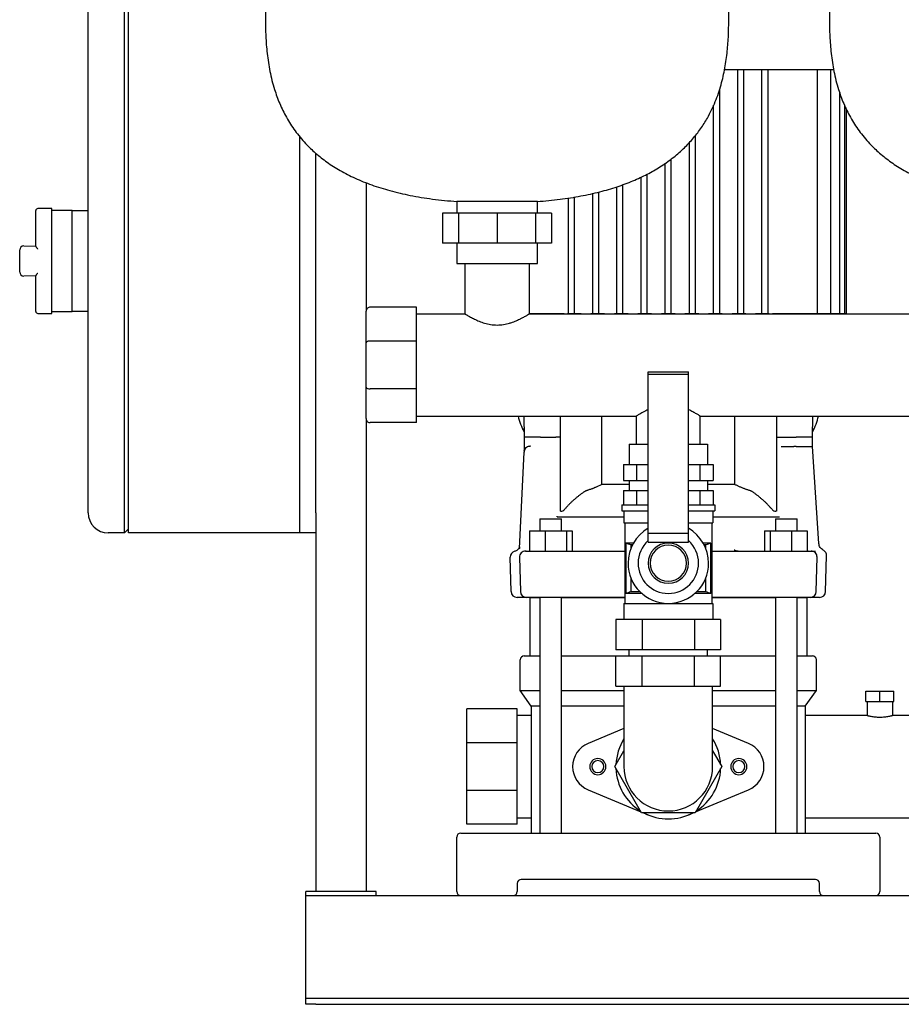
# Model space of a CAD drawing. Header units: millimetres. Extents: x 14 to 1376, y 13 to 747.
# Tile 4 of 7: x 714 to 1152, y 13 to 501. Entities that reach past the tile are written whole.
import ezdxf

# ---------------------------------------------------------------- set-up
doc = ezdxf.new("R2010")
doc.units = ezdxf.units.MM

msp = doc.modelspace()

# ---------------------------------------------------------------- linework, layer by layer
at = {"color": 7, "linetype": 'Continuous', "lineweight": 25}
for p, q in [((836.1, 656.4), (836.1, 501.4)), ((1066.1, 501.4), (1066.1, 656.4)), ((1116.1, 656.4), (1116.1, 501.4)), ((766.1, 496.6), (766.1, 516.6)), ((768.1, 496.6), (768.1, 516.6)), ((748.1, 496.6), (748.1, 506.6)), ((748.1, 266.6), (748.1, 496.6)), ((766.1, 266.6), (766.1, 496.6)), ((768.1, 266.6), (768.1, 496.6)), ((1064.03, 476.6), (1118.29, 476.6)), ((1070.6, 355.6), (1070.6, 476.6)), ((1073.6, 355.6), (1073.6, 476.6)), ((1082.6, 355.6), (1082.6, 476.6)), ((1085.6, 355.6), (1085.6, 476.6)), ((1110.16, 355.6), (1110.16, 476.6)), ((1116.81, 355.6), (1116.81, 476.6)), ((1061.6, 355.6), (1061.6, 467.11)), ((1121.23, 355.6), (1121.23, 465.11)), ((1058.6, 355.6), (1058.6, 459.05)), ((1123.77, 355.6), (1123.77, 458.58)), ((1124.6, 355.6), (1124.6, 456.88)), ((853.1, 266.6), (853.1, 443.49)), ((853.1, 256.6), (853.1, 443.49)), ((1046.6, 355.6), (1046.6, 440.53)), ((1049.6, 355.6), (1049.6, 444.03)), ((861.1, 256.6), (861.1, 435.09)), ((1034.6, 355.6), (1034.6, 430.17)), ((1037.6, 355.6), (1037.6, 432.27)), ((886.1, 420.51), (886.1, 356.65)), ((1022.6, 355.6), (1022.6, 423.29)), ((1025.6, 355.6), (1025.6, 424.69)), ((1001.6, 355.6), (1001.6, 415.86)), ((1010.6, 355.6), (1010.6, 418.46)), ((1013.6, 355.6), (1013.6, 419.56)), ((931.1, 411.12), (931.1, 405.4)), ((951.1, 411.12), (931.1, 411.12)), ((971.1, 411.12), (951.1, 411.12)), ((971.1, 405.4), (971.1, 411.12)), ((986.6, 355.6), (986.6, 412.93)), ((989.6, 355.6), (989.6, 413.4)), ((998.6, 355.6), (998.6, 415.2)), ((722.1, 389.04), (722.1, 406.6)), ((730.1, 407.6), (723.1, 407.6)), ((730.1, 381.6), (730.1, 407.6)), ((740.1, 406.6), (730.1, 406.6)), ((740.1, 406.6), (748.1, 406.6)), ((740.1, 396.6), (740.1, 406.6)), ((924.04, 405.4), (924.04, 390.4)), ((931.97, 405.4), (924.04, 405.4)), ((931.97, 405.4), (931.97, 390.4)), ((951.1, 405.4), (931.97, 405.4)), ((951.1, 405.4), (951.1, 390.4)), ((970.24, 405.4), (951.1, 405.4)), ((970.24, 405.4), (970.24, 390.4)), ((978.16, 405.4), (970.24, 405.4)), ((978.16, 405.4), (978.16, 390.4)), ((740.1, 381.6), (740.1, 396.6)), ((714.1, 381.6), (714.1, 387.1)), ((716.1, 389.1), (722.1, 389.04)), ((931.97, 390.4), (924.04, 390.4)), ((931.1, 390.4), (931.1, 380.4)), ((951.1, 390.4), (931.97, 390.4)), ((970.24, 390.4), (951.1, 390.4)), ((978.16, 390.4), (970.24, 390.4)), ((971.1, 380.4), (971.1, 390.4)), ((714.1, 376.1), (714.1, 381.6)), ((730.1, 355.6), (730.1, 381.6)), ((740.1, 366.6), (740.1, 381.6)), ((931.1, 380.4), (951.1, 380.4)), ((935.1, 380.4), (935.1, 355.4)), ((951.1, 380.4), (971.1, 380.4)), ((967.1, 380.4), (967.1, 355.4)), ((722.1, 374.17), (716.1, 374.1)), ((722.1, 356.6), (722.1, 374.17)), ((740.1, 356.6), (740.1, 366.6)), ((911.1, 358.65), (888.1, 358.65)), ((911.1, 341.87), (911.1, 358.65)), ((723.1, 355.6), (730.1, 355.6)), ((730.1, 356.6), (740.1, 356.6)), ((748.1, 356.6), (740.1, 356.6)), ((886.1, 341.04), (886.1, 356.65)), ((911.1, 355.4), (935.1, 355.4)), ((967.1, 355.6), (982.96, 355.6)), ((967.1, 355.4), (1215.1, 355.4)), ((982.96, 355.6), (984.4, 355.6)), ((985.99, 355.6), (986.6, 355.6)), ((986.6, 355.6), (989.6, 355.6)), ((989.6, 355.6), (992.81, 355.6)), ((997.67, 355.6), (998.6, 355.6)), ((998.6, 355.6), (1001.6, 355.6)), ((1001.6, 355.6), (1004.48, 355.6)), ((1009.35, 355.6), (1010.6, 355.6)), ((1010.6, 355.6), (1013.6, 355.6)), ((1013.6, 355.6), (1016.16, 355.6)), ((1021.02, 355.6), (1022.6, 355.6)), ((1022.6, 355.6), (1025.6, 355.6)), ((1025.6, 355.6), (1027.83, 355.6)), ((1032.7, 355.6), (1034.6, 355.6)), ((1034.6, 355.6), (1037.6, 355.6)), ((1037.6, 355.6), (1039.51, 355.6)), ((1044.37, 355.6), (1046.6, 355.6)), ((1046.6, 355.6), (1049.6, 355.6)), ((1049.6, 355.6), (1051.18, 355.6)), ((1056.05, 355.6), (1058.6, 355.6)), ((1058.6, 355.6), (1061.6, 355.6)), ((1061.6, 355.6), (1062.86, 355.6)), ((1067.72, 355.6), (1070.6, 355.6)), ((1070.6, 355.6), (1073.6, 355.6)), ((1073.6, 355.6), (1074.54, 355.6)), ((1079.4, 355.6), (1082.6, 355.6)), ((1082.6, 355.6), (1085.6, 355.6)), ((1085.6, 355.6), (1086.21, 355.6)), ((1087.81, 355.6), (1089.24, 355.6)), ((1089.24, 355.6), (1108.66, 355.6)), ((1108.1, 355.4), (1108.1, 355.6)), ((1108.66, 355.6), (1110.16, 355.6)), ((1110.16, 355.6), (1115.31, 355.6)), ((1111.1, 355.4), (1111.1, 355.6)), ((1111.48, 355.4), (1111.48, 355.6)), ((1115.31, 355.6), (1116.81, 355.6)), ((1116.81, 355.6), (1119.73, 355.6)), ((1119.73, 355.6), (1121.23, 355.6)), ((1121.23, 355.6), (1122.27, 355.6)), ((1122.27, 355.6), (1123.77, 355.6)), ((1123.77, 355.6), (1124.6, 355.6)), ((886.1, 318.96), (886.1, 341.04)), ((911.1, 341.87), (888.1, 341.87)), ((911.1, 318.13), (911.1, 341.87)), ((1026.1, 325.2), (1026.1, 326.51)), ((1026.1, 326.51), (1046.1, 326.51)), ((1026.1, 246.44), (1026.1, 325.2)), ((1046.1, 325.2), (1026.1, 325.2)), ((1046.1, 325.2), (1046.1, 326.51)), ((1046.1, 246.44), (1046.1, 325.2)), ((886.1, 303.35), (886.1, 318.96)), ((911.1, 318.13), (888.1, 318.13)), ((911.1, 301.35), (911.1, 318.13)), ((886.1, 303.35), (886.1, 68.6)), ((911.1, 304.6), (1020.23, 304.6)), ((964.3, 304.6), (964.57, 294.1)), ((982.46, 304.6), (982.46, 257.38)), ((1003.01, 304.6), (1003.01, 270.68)), ((1020.23, 290.6), (1020.23, 304.6)), ((1051.98, 304.6), (1250.23, 304.6)), ((1051.98, 290.6), (1051.98, 304.6)), ((1069.19, 270.68), (1069.19, 304.6)), ((1089.74, 304.6), (1089.74, 257.38)), ((1107.63, 294.1), (1107.91, 304.6)), ((911.1, 301.35), (888.1, 301.35)), ((964.57, 294.1), (964.61, 288.03)), ((965.21, 294.1), (964.57, 294.1)), ((974.16, 294.1), (980.23, 294.1)), ((1091.97, 294.1), (1098.04, 294.1)), ((1107.6, 289.6), (1107.63, 294.1)), ((967.26, 289.59), (967.11, 289.58)), ((1016.63, 290.6), (1016.63, 280.6)), ((1016.63, 290.6), (1026.1, 290.6)), ((1046.1, 290.6), (1055.58, 290.6)), ((1055.58, 290.6), (1055.58, 280.6)), ((1092.11, 289.6), (1098.06, 289.6)), ((1110.85, 241.35), (1107.6, 289.6)), ((962.16, 238.87), (964.47, 286.75)), ((964.59, 287.65), (964.6, 287.68)), ((1013.86, 280.6), (1013.86, 272.6)), ((1013.86, 280.6), (1020.37, 280.6)), ((1020.37, 280.6), (1020.37, 272.6)), ((1020.37, 280.6), (1026.1, 280.6)), ((1046.1, 280.6), (1051.83, 280.6)), ((1051.83, 280.6), (1051.83, 272.6)), ((1051.83, 280.6), (1058.35, 280.6)), ((1058.35, 280.6), (1058.35, 272.6)), ((1016.63, 270.68), (1003.01, 270.68)), ((1013.86, 272.6), (1020.37, 272.6)), ((1016.63, 272.6), (1016.63, 267.6)), ((1020.37, 272.6), (1026.1, 272.6)), ((1046.1, 272.6), (1051.83, 272.6)), ((1051.83, 272.6), (1058.35, 272.6)), ((1055.58, 272.6), (1055.58, 267.6)), ((1069.19, 270.68), (1055.58, 270.68)), ((748.1, 256.6), (748.1, 266.6)), ((766.1, 246.6), (766.1, 266.6)), ((768.1, 246.6), (768.1, 266.6)), ((1013.86, 267.6), (1013.86, 260.6)), ((1013.86, 267.6), (1020.37, 267.6)), ((1020.37, 267.6), (1020.37, 260.6)), ((1020.37, 267.6), (1026.1, 267.6)), ((1046.1, 267.6), (1051.83, 267.6)), ((1051.83, 267.6), (1051.83, 260.6)), ((1051.83, 267.6), (1058.35, 267.6)), ((1058.35, 267.6), (1058.35, 260.6)), ((1012.95, 260.6), (1012.95, 257.6)), ((1012.95, 260.6), (1026.1, 260.6)), ((1046.1, 260.6), (1059.25, 260.6)), ((1059.25, 260.6), (1059.25, 257.6)), ((853.1, 246.6), (853.1, 256.6)), ((861.1, 256.6), (861.1, 246.6)), ((980.95, 254.6), (980.95, 254.93)), ((980.95, 254.6), (1013.95, 254.6)), ((982.71, 257.38), (982.46, 257.38)), ((1012.95, 257.6), (1026.1, 257.6)), ((1013.95, 257.6), (1013.95, 251.6)), ((1046.1, 257.6), (1059.25, 257.6)), ((1058.25, 257.6), (1058.25, 251.6)), ((1058.25, 254.6), (1091.25, 254.6)), ((1089.74, 257.38), (1089.5, 257.38)), ((972.39, 253.6), (972.39, 247.6)), ((972.39, 253.6), (972.76, 253.6)), ((972.76, 253.6), (983.15, 253.6)), ((983.15, 247.6), (983.15, 253.6)), ((1013.95, 251.6), (1026.1, 251.6)), ((1014.45, 251.6), (1014.45, 211.6)), ((1046.1, 251.6), (1058.25, 251.6)), ((1057.75, 251.6), (1057.75, 211.6)), ((1089.39, 253.6), (1089.39, 247.6)), ((1089.39, 253.6), (1089.76, 253.6)), ((1089.76, 253.6), (1100.15, 253.6)), ((1100.15, 247.6), (1100.15, 253.6)), ((766.1, 246.6), (758.1, 246.6)), ((766.1, 246.6), (768.1, 248.6)), ((853.1, 246.6), (768.1, 246.6)), ((861.1, 246.6), (853.1, 246.6)), ((861.1, 246.6), (861.1, 68.6)), ((967.17, 247.6), (967.17, 237.6)), ((967.17, 247.6), (974.93, 247.6)), ((974.93, 247.6), (974.94, 237.6)), ((974.93, 247.6), (985.52, 247.6)), ((985.52, 247.6), (985.52, 237.6)), ((985.52, 247.6), (988.36, 247.6)), ((988.36, 247.6), (988.36, 237.6)), ((1026.1, 246.44), (1046.1, 246.44)), ((1026.1, 242.04), (1026.1, 246.44)), ((1046.1, 242.04), (1046.1, 246.44)), ((1083.84, 247.6), (1083.84, 237.6)), ((1083.84, 247.6), (1086.68, 247.6)), ((1086.68, 247.6), (1086.68, 237.6)), ((1086.68, 247.6), (1097.28, 247.6)), ((1097.28, 247.6), (1097.26, 237.6)), ((1097.28, 247.6), (1105.04, 247.6)), ((1105.04, 247.6), (1105.04, 237.6)), ((1018.78, 241.6), (1015.04, 241.6)), ((1015.04, 216.6), (1015.04, 241.6)), ((1015.1, 216.63), (1015.1, 241.57)), ((1018.28, 240.67), (1017.42, 240.67)), ((1017.42, 240.67), (1017.42, 238.73)), ((1026.1, 242.04), (1046.1, 242.04)), ((1057.17, 241.6), (1053.42, 241.6)), ((1054.79, 240.67), (1053.93, 240.67)), ((1054.79, 238.73), (1054.79, 240.67)), ((1057.11, 241.57), (1057.11, 216.63)), ((1057.17, 216.6), (1057.17, 241.6)), ((962.16, 238.87), (962.11, 238.63)), ((965.24, 237.6), (974.94, 237.6)), ((965.43, 237.6), (965.56, 237.69)), ((965.56, 237.69), (965.43, 237.6)), ((965.43, 237.6), (966.2, 237.6)), ((965.56, 237.69), (965.87, 237.6)), ((966.71, 237.6), (966.72, 237.6)), ((974.94, 237.6), (1014.45, 237.6)), ((1057.75, 237.6), (1097.26, 237.6)), ((1097.26, 237.6), (1106.96, 237.6)), ((1105.48, 237.6), (1105.44, 237.6)), ((1114.18, 217.52), (1114.64, 235.29)), ((958.03, 217.52), (957.58, 234.52)), ((962.24, 234.52), (962.69, 217.52)), ((1109.52, 217.52), (1109.96, 234.52)), ((1017.42, 224.47), (1017.42, 217.53)), ((1054.79, 217.53), (1054.79, 224.47)), ((1022.87, 216.6), (1015.04, 216.6)), ((1017.42, 217.53), (1021.89, 217.53)), ((1057.17, 216.6), (1049.33, 216.6)), ((1050.32, 217.53), (1054.79, 217.53)), ((966.66, 214.6), (961.03, 214.6)), ((966.88, 214.6), (966.31, 214.6)), ((967.35, 214.6), (967.35, 185.6)), ((967.35, 214.6), (972.39, 214.6)), ((972.39, 214.6), (972.39, 97.6)), ((983.15, 97.6), (983.15, 214.6)), ((983.15, 214.6), (1014.45, 214.6)), ((1013.95, 211.6), (1013.95, 203.6)), ((1013.95, 211.6), (1058.25, 211.6)), ((1057.75, 214.6), (1089.39, 214.6)), ((1058.25, 211.6), (1058.25, 203.6)), ((1089.39, 214.6), (1089.39, 97.6)), ((1106.52, 214.6), (1097.16, 214.6)), ((1100.15, 97.6), (1100.15, 214.6)), ((1100.15, 214.6), (1104.85, 214.6)), ((1104.85, 214.6), (1104.85, 185.6)), ((1105.03, 214.6), (1105.02, 214.6)), ((1111.18, 214.6), (1105.54, 214.6)), ((1105.9, 214.6), (1105.54, 214.6)), ((1106.52, 214.6), (1105.9, 214.6)), ((1010.12, 203.6), (1010.12, 188.6)), ((1023.11, 203.6), (1010.12, 203.6)), ((1023.11, 203.6), (1023.11, 188.6)), ((1049.09, 203.6), (1023.11, 203.6)), ((1049.09, 203.6), (1049.09, 188.6)), ((1062.08, 203.6), (1049.09, 203.6)), ((1062.08, 203.6), (1062.08, 188.6)), ((1023.11, 188.6), (1010.12, 188.6)), ((1016.6, 185.6), (1016.6, 188.6)), ((1049.09, 188.6), (1023.11, 188.6)), ((1062.08, 188.6), (1049.09, 188.6)), ((1055.6, 185.6), (1055.6, 188.6)), ((962.6, 168.46), (962.6, 183.6)), ((964.6, 185.6), (972.39, 185.6)), ((983.15, 185.6), (1010.12, 185.6)), ((1010.12, 170.6), (1010.12, 185.6)), ((1010.12, 185.6), (1023.11, 185.6)), ((1023.11, 170.6), (1023.11, 185.6)), ((1023.11, 185.6), (1049.09, 185.6)), ((1049.09, 170.6), (1049.09, 185.6)), ((1049.09, 185.6), (1062.08, 185.6)), ((1062.08, 185.6), (1089.39, 185.6)), ((1062.08, 170.6), (1062.08, 185.6)), ((1100.15, 185.6), (1107.6, 185.6)), ((1109.6, 168.46), (1109.6, 183.6)), ((968.1, 160.6), (962.6, 168.46)), ((962.6, 168.46), (972.39, 168.46)), ((983.15, 168.46), (1014.1, 168.46)), ((1010.12, 170.6), (1023.11, 170.6)), ((1014.1, 170.6), (1014.1, 155.6)), ((1023.11, 170.6), (1049.09, 170.6)), ((1049.09, 170.6), (1062.08, 170.6)), ((1058.1, 155.6), (1058.1, 170.6)), ((1058.1, 168.46), (1089.39, 168.46)), ((1100.15, 168.46), (1109.6, 168.46)), ((1104.1, 160.6), (1109.6, 168.46)), ((1134.1, 163), (1134.1, 168)), ((1134.1, 168), (1141.1, 168)), ((1141.1, 163), (1141.1, 168)), ((1141.1, 168), (1148.1, 168)), ((1148.1, 163), (1148.1, 168)), ((1134.1, 163), (1141.1, 163)), ((1134.75, 163), (1134.75, 156)), ((1141.1, 163), (1148.1, 163)), ((1147.45, 163), (1147.45, 156)), ((961.1, 159.25), (936.1, 159.25)), ((936.1, 142.47), (936.1, 159.25)), ((961.1, 142.47), (961.1, 159.25)), ((972.39, 160.6), (968.1, 160.6)), ((968.1, 160.6), (968.1, 97.6)), ((1014.1, 160.6), (983.15, 160.6)), ((1089.39, 160.6), (1058.1, 160.6)), ((1104.1, 160.6), (1100.15, 160.6)), ((1104.1, 160.6), (1104.1, 97.6)), ((968.1, 156), (961.1, 156)), ((1014.1, 155.6), (1014.1, 130.6)), ((1058.1, 130.6), (1058.1, 155.6)), ((1134.75, 156), (1104.1, 156)), ((1198.1, 156), (1147.45, 156)), ((1014.1, 149.58), (996.28, 142.13)), ((1075.92, 142.13), (1058.1, 149.58)), ((961.1, 142.47), (936.1, 142.47)), ((936.1, 118.73), (936.1, 142.47)), ((961.1, 118.73), (961.1, 142.47)), ((1009.54, 130.6), (1014.1, 138.5)), ((1058.1, 138.5), (1062.66, 130.6)), ((1022.82, 107.6), (1009.54, 130.6)), ((1062.66, 130.6), (1049.38, 107.6)), ((961.1, 118.73), (936.1, 118.73)), ((936.1, 101.95), (936.1, 118.73)), ((961.1, 101.95), (961.1, 118.73)), ((996.28, 119.07), (1022.54, 108.09)), ((1049.66, 108.09), (1075.92, 119.07)), ((1049.38, 107.6), (1022.82, 107.6)), ((1023.71, 107.6), (1026.07, 106.61)), ((1046.13, 106.61), (1048.49, 107.6)), ((961.1, 105.2), (968.1, 105.2)), ((1104.1, 105.2), (1198.1, 105.2)), ((961.1, 101.95), (936.1, 101.95)), ((931.1, 68.6), (931.1, 95.6)), ((933.1, 97.6), (944.1, 97.6)), ((944.1, 97.6), (1128.1, 97.6)), ((1128.1, 97.6), (1139.1, 97.6)), ((1141.1, 95.6), (1141.1, 68.6)), ((1109.1, 74.6), (963.1, 74.6)), ((856.1, 66.6), (856.1, 68.6)), ((891.1, 68.6), (856.1, 68.6)), ((891.1, 66.6), (891.1, 68.6)), ((961.1, 72.6), (961.1, 68.6)), ((1111.1, 68.6), (1111.1, 72.6)), ((856.1, 66.6), (1376.1, 66.6)), ((856.1, 61.6), (856.1, 66.6)), ((856.1, 17.6), (856.1, 61.6)), ((856.1, 15.6), (856.1, 17.6)), ((856.1, 12.6), (856.1, 15.6)), ((856.1, 15.6), (861.1, 15.6)), ((861.1, 15.6), (1371.1, 15.6)), ((861.1, 12.6), (856.1, 12.6)), ((861.1, 12.6), (1371.1, 12.6))]:
    msp.add_line(p, q, dxfattribs=at)
at = {"color": 7, "linetype": 'Continuous', "lineweight": 25, "flags": 128}
for points in [[(1015.1, 241.57), (1015.07, 241.59), (1015.04, 241.6)], [(1057.17, 241.6), (1057.13, 241.59), (1057.11, 241.57)], [(1106.01, 237.6), (1106.48, 237.6), (1106.92, 237.6), (1107.35, 237.6), (1107.76, 237.6), (1108.15, 237.6), (1108.52, 237.6), (1108.87, 237.6), (1109.19, 237.6)], [(1015.04, 216.6), (1015.07, 216.62), (1015.1, 216.63)], [(1057.11, 216.63), (1057.14, 216.61), (1057.17, 216.6)], [(975.04, 214.6), (973.11, 214.6), (971.32, 214.6), (969.7, 214.6), (968.31, 214.6), (967.19, 214.6), (966.36, 214.6), (965.86, 214.6), (965.69, 214.6)], [(1014.45, 214.6), (1005.37, 214.6), (995.2, 214.6), (985.08, 214.6), (975.04, 214.6)], [(1097.16, 214.6), (1087.12, 214.6), (1077.01, 214.6), (1066.83, 214.6), (1057.75, 214.6)]]:
    msp.add_lwpolyline(points, dxfattribs=at)
at = {"color": 7, "linetype": 'Continuous', "lineweight": 25}
for centre, radius, start, end in [((723.1, 406.6), 1, 90, 180), ((716.1, 387.1), 2, 90, 180), ((716.1, 376.1), 2, 180, 270), ((723.1, 356.6), 1, 180, 270), ((992.6, 311.86), 31.88, 193.1559, 208.1812), ((1079.6, 311.86), 31.88, 331.8188, 346.8441), ((758.1, 256.6), 10, 180, 270), ((982.71, 259.8), 2.42, 270, 319.7862), ((1089.5, 259.8), 2.42, 220.2376, 270), ((1036.1, 231.6), 20, 120, 180), ((1036.1, 231.6), 20, 0, 60), ((1036.1, 231.6), 15, 131.8103, 180), ((1036.1, 231.6), 10, 90, 270), ((1036.1, 231.6), 9, 90, 270), ((1036.1, 231.6), 10, 270, 90), ((1036.1, 231.6), 9, 270, 90), ((1036.1, 231.6), 15, 0, 48.1897), ((960.58, 234.6), 3, 103.3594, 181.5031), ((965.24, 234.6), 3, 90.0004, 181.5), ((1106.96, 234.6), 3, 358.5, 89.9995), ((1036.1, 231.6), 20, 180, 0), ((1036.1, 231.6), 15, 180, 0), ((961.03, 217.6), 3, 181.5, 269.9999), ((965.69, 217.6), 3, 181.5, 270), ((1106.52, 217.6), 3, 270, 358.5), ((1111.18, 217.6), 3, 270, 358.5), ((964.6, 183.6), 2, 90, 180), ((1107.6, 183.6), 2, 0, 90), ((1001.1, 130.6), 12.5, 112.6881, 180), ((1036.1, 130.6), 26, 147.7958, 177.7958), ((1036.1, 130.6), 26, 2.2042, 32.2042), ((1071.1, 130.6), 12.5, 292.6881, 67.3119), ((1001.1, 130.6), 4, 0, 180), ((1001.1, 130.6), 3, 0, 180), ((1071.1, 130.6), 4, 360, 180), ((1071.1, 130.6), 3, 0, 180), ((1001.1, 130.6), 12.5, 180, 247.3119), ((1001.1, 130.6), 4, 180, 0), ((1001.1, 130.6), 3, 180, 0), ((1036.1, 130.6), 26, 182.2042, 237.7958), ((1036.1, 130.6), 22, 180, 270), ((1036.1, 130.6), 22, 270, 360), ((1036.1, 130.6), 26, 302.2042, 357.7958), ((1071.1, 130.6), 4, 180, 360), ((1071.1, 130.6), 3, 180, 0), ((1036.1, 130.6), 26, 242.2042, 297.7958), ((933.1, 95.6), 2, 90, 180), ((1139.1, 95.6), 2, 0, 90), ((963.1, 72.6), 2, 90, 180), ((1109.1, 72.6), 2, 0, 90), ((933.1, 68.6), 2, 180, 270), ((959.1, 68.6), 2, 270, 0), ((1113.1, 68.6), 2, 180, 270), ((1139.1, 68.6), 2, 270, 0)]:
    msp.add_arc(centre, radius, start, end, dxfattribs=at)
for points, knots in [([(836.1, 501.4), (836.13, 498.68), (836.19, 493.08), (836.86, 484.5), (838.2, 475.64), (840.29, 467.32), (843.08, 459.69), (846.44, 452.8), (850.71, 446.12), (855.61, 440.2), (861, 435.02), (866.75, 430.5), (873.31, 426.33), (880.73, 422.55), (889, 419.21), (898.15, 416.36), (908.22, 414.02), (919.3, 412.18), (927.06, 411.48), (931.1, 411.12)], [0, 0, 0, 0, 0.055025, 0.113168, 0.17363, 0.235916, 0.286076, 0.33748, 0.390529, 0.44585, 0.492318, 0.541301, 0.593377, 0.649166, 0.709307, 0.773237, 0.842598, 0.917991, 1, 1, 1, 1]), ([(971.1, 411.12), (974.86, 411.45), (982.09, 412.1), (992.45, 413.74), (1001.93, 415.82), (1010.58, 418.33), (1018.42, 421.24), (1025.51, 424.52), (1032.06, 428.25), (1038.06, 432.43), (1043.48, 437.07), (1048.16, 442), (1052.16, 447.16), (1056.06, 453.33), (1059.57, 460.61), (1062.41, 468.99), (1064.31, 477.38), (1065.45, 485.64), (1066.02, 493.64), (1066.08, 498.86), (1066.1, 501.4)], [0, 0, 0, 0, 0.076143, 0.146582, 0.211777, 0.272204, 0.328343, 0.380681, 0.429702, 0.480357, 0.528177, 0.573716, 0.617464, 0.65983, 0.720948, 0.780346, 0.838246, 0.894493, 0.948637, 1, 1, 1, 1]), ([(1116.1, 501.4), (1116.13, 498.68), (1116.19, 493.08), (1116.86, 484.5), (1118.2, 475.64), (1120.29, 467.32), (1123.08, 459.69), (1126.44, 452.8), (1130.71, 446.12), (1135.61, 440.2), (1141, 435.02), (1146.75, 430.5), (1153.31, 426.33), (1160.73, 422.55), (1169, 419.21), (1178.15, 416.36), (1188.22, 414.02), (1199.3, 412.18), (1207.06, 411.48), (1211.1, 411.12)], [0, 0, 0, 0, 0.055025, 0.113168, 0.17363, 0.235916, 0.286076, 0.33748, 0.390529, 0.44585, 0.492318, 0.541301, 0.593377, 0.649166, 0.709307, 0.773237, 0.842598, 0.917991, 1, 1, 1, 1]), ([(723.1, 387.56), (723.07, 387.6), (723.02, 387.68), (722.94, 387.79), (722.87, 387.88), (722.82, 387.96), (722.72, 388.09), (722.6, 388.26), (722.45, 388.46), (722.32, 388.65), (722.21, 388.79), (722.15, 388.9), (722.11, 388.98), (722.11, 389.02), (722.1, 389.04)], [0, 0, 0, 0, 0.06386, 0.12088, 0.171061, 0.214403, 0.250908, 0.383949, 0.499789, 0.63193, 0.749726, 0.839194, 0.922291, 1, 1, 1, 1]), ([(722.1, 374.17), (722.1, 374.17), (722.1, 374.19), (722.11, 374.22), (722.13, 374.26), (722.15, 374.3), (722.18, 374.35), (722.23, 374.43), (722.32, 374.56), (722.45, 374.74), (722.6, 374.95), (722.75, 375.15), (722.92, 375.39), (723.04, 375.55), (723.1, 375.64)], [0, 0, 0, 0, 0.038274, 0.077758, 0.118593, 0.160908, 0.20482, 0.250433, 0.368206, 0.500363, 0.61618, 0.749237, 0.853261, 1, 1, 1, 1]), ([(888.1, 358.65), (887.87, 358.65), (887.61, 358.61), (887.12, 358.41), (886.88, 358.26), (886.49, 357.87), (886.34, 357.63), (886.15, 357.14), (886.1, 356.89), (886.1, 356.65)], [0, 0, 0, 0, 0.25, 0.25, 0.5, 0.5, 0.75, 0.75, 1, 1, 1, 1]), ([(935.1, 355.4), (935.1, 355.4), (935.11, 355.4), (935.12, 355.39), (935.14, 355.38), (935.18, 355.36), (935.21, 355.34), (935.26, 355.31), (935.31, 355.28), (935.38, 355.24), (935.52, 355.15), (935.82, 354.97), (936.37, 354.65), (937.06, 354.25), (937.87, 353.8), (938.81, 353.29), (939.84, 352.77), (940.97, 352.23), (942.19, 351.71), (943.5, 351.21), (945.35, 350.6), (947.87, 350), (951.09, 349.73), (954.32, 350), (956.84, 350.59), (958.7, 351.21), (960.02, 351.71), (961.24, 352.24), (962.22, 352.7), (962.97, 353.07), (963.63, 353.42), (964.38, 353.82), (965.15, 354.25), (965.84, 354.65), (966.38, 354.97), (966.7, 355.17), (966.88, 355.27), (966.98, 355.33), (967.05, 355.37), (967.09, 355.4), (967.1, 355.4), (967.1, 355.4)], [0, 0, 0, 0, 0.006855, 0.013728, 0.020619, 0.02753, 0.034463, 0.041417, 0.048396, 0.0554, 0.06243, 0.093083, 0.125067, 0.155035, 0.187544, 0.218883, 0.250068, 0.281322, 0.312698, 0.343796, 0.374835, 0.437391, 0.499868, 0.562189, 0.624829, 0.656169, 0.687587, 0.718815, 0.750099, 0.768239, 0.785991, 0.812671, 0.845112, 0.875029, 0.906886, 0.937425, 0.95009, 0.962672, 0.97518, 0.98762, 1, 1, 1, 1]), ([(888.1, 341.87), (887.87, 341.87), (887.61, 341.85), (887.12, 341.77), (886.88, 341.71), (886.49, 341.54), (886.34, 341.45), (886.15, 341.24), (886.1, 341.14), (886.1, 341.04)], [0, 0, 0, 0, 0.25, 0.25, 0.5, 0.5, 0.75, 0.75, 1, 1, 1, 1]), ([(886.1, 318.96), (886.1, 318.86), (886.15, 318.76), (886.34, 318.56), (886.49, 318.46), (886.88, 318.3), (887.12, 318.23), (887.61, 318.15), (887.87, 318.13), (888.1, 318.13)], [0, 0, 0, 0, 0.25, 0.25, 0.5, 0.5, 0.75, 0.75, 1, 1, 1, 1]), ([(886.1, 303.35), (886.1, 303.12), (886.15, 302.86), (886.34, 302.37), (886.49, 302.13), (886.88, 301.74), (887.12, 301.59), (887.61, 301.39), (887.87, 301.35), (888.1, 301.35)], [0, 0, 0, 0, 0.25, 0.25, 0.5, 0.5, 0.75, 0.75, 1, 1, 1, 1]), ([(1026.1, 307.79), (1025.69, 307.6), (1024.76, 307.17), (1023.52, 306.52), (1022.37, 305.89), (1021.51, 305.39), (1020.92, 305.03), (1020.38, 304.7), (1020.29, 304.64), (1020.23, 304.6)], [0, 0, 0, 0, 0.1167661, 0.2645689, 0.4146739, 0.5582593, 0.6702528, 0.7776674, 1, 1, 1, 1]), ([(1051.98, 304.6), (1051.96, 304.61), (1051.93, 304.63), (1051.68, 304.78), (1051.29, 305.03), (1050.57, 305.46), (1049.32, 306.18), (1047.69, 307.06), (1046.51, 307.6), (1046.1, 307.79)], [0, 0, 0, 0, 0.10935, 0.22019, 0.328552, 0.44156, 0.662761, 0.883212, 1, 1, 1, 1]), ([(963.99, 297.9), (963.98, 297.93), (963.95, 297.99), (963.91, 298.1), (963.87, 298.22), (963.83, 298.37), (963.82, 298.48), (963.81, 298.53)], [0, 0, 0, 0, 0.1475706, 0.3143559, 0.5000708, 0.7499789, 1, 1, 1, 1]), ([(1108.4, 298.53), (1108.39, 298.49), (1108.38, 298.42), (1108.36, 298.32), (1108.33, 298.19), (1108.28, 298.05), (1108.24, 297.95), (1108.21, 297.9)], [0, 0, 0, 0, 0.165675, 0.332392, 0.499984, 0.754209, 1, 1, 1, 1]), ([(964.5, 296.91), (964.46, 296.99), (964.27, 297.33), (964.11, 297.65), (963.99, 297.9)], [0, 0, 0, 0, 0.227663, 1, 1, 1, 1]), ([(972.64, 294.1), (972.78, 294.09), (973.04, 294.09), (973.62, 294.08), (973.93, 294.09), (974.16, 294.1)], [0, 0, 0, 0, 0.5, 0.5, 1, 1, 1, 1]), ([(982.46, 294.1), (982.4, 294.1), (982.28, 294.1), (982.1, 294.1), (981.91, 294.1), (981.73, 294.11), (981.54, 294.11), (981.35, 294.11), (981.15, 294.11), (980.96, 294.11), (980.78, 294.11), (980.59, 294.1), (980.41, 294.1), (980.29, 294.1), (980.23, 294.1)], [0, 0, 0, 0, 0.074084, 0.149836, 0.227272, 0.306398, 0.387219, 0.469731, 0.553928, 0.639801, 0.727342, 0.816549, 0.907428, 1, 1, 1, 1]), ([(1089.74, 294.1), (1090.14, 294.1), (1090.55, 294.11), (1091.31, 294.11), (1091.66, 294.1), (1091.97, 294.1)], [0, 0, 0, 0, 0.5, 0.5, 1, 1, 1, 1]), ([(1098.04, 294.1), (1098.27, 294.09), (1098.59, 294.09), (1099.16, 294.09), (1099.43, 294.09), (1099.56, 294.1)], [0, 0, 0, 0, 0.5, 0.5, 1, 1, 1, 1]), ([(1107.63, 294.1), (1107.63, 294.1), (1107.85, 294.1), (1107.42, 294.1), (1107, 294.1)], [0, 0, 0, 0, 0.000031, 1, 1, 1, 1]), ([(1108.21, 297.9), (1108.09, 297.65), (1107.94, 297.33), (1107.75, 296.99), (1107.71, 296.91)], [0, 0, 0, 0, 0.769815, 1, 1, 1, 1]), ([(967.11, 289.58), (966.78, 289.54), (966.44, 289.44), (965.8, 289.12), (965.5, 288.9), (965, 288.36), (964.81, 288.05), (964.55, 287.4), (964.48, 287.06), (964.47, 286.75)], [0, 0, 0, 0, 0.25, 0.25, 0.5, 0.5, 0.75, 0.75, 1, 1, 1, 1]), ([(964.59, 287.65), (964.62, 287.75), (964.68, 287.97), (965.08, 288.74), (965.72, 289.38), (966.67, 289.82), (967.37, 289.75), (967.72, 289.71)], [0, 0, 0, 0, 0.1680232, 0.3360761, 0.5032882, 0.7520047, 1, 1, 1, 1]), ([(967.72, 289.71), (967.64, 289.68), (967.47, 289.62), (967.33, 289.6), (967.26, 289.59)], [0, 0, 0, 0, 0.501939, 1, 1, 1, 1]), ([(1098.06, 289.6), (1098.07, 289.59), (1098.11, 289.58), (1098.16, 289.57), (1098.22, 289.57), (1098.29, 289.58), (1098.36, 289.6), (1098.43, 289.62), (1098.5, 289.64), (1098.6, 289.65), (1098.73, 289.67), (1098.88, 289.68), (1099.03, 289.7), (1099.17, 289.71), (1099.26, 289.72), (1099.33, 289.73), (1099.38, 289.74), (1099.42, 289.75), (1099.47, 289.75), (1099.53, 289.71), (1099.56, 289.64), (1099.58, 289.6)], [0, 0, 0, 0, 0.034497, 0.070287, 0.108082, 0.148485, 0.191978, 0.238939, 0.269186, 0.320205, 0.392016, 0.48447, 0.565493, 0.646745, 0.728233, 0.750624, 0.791795, 0.82706, 0.854172, 0.916502, 1, 1, 1, 1]), ([(964.6, 287.68), (964.67, 287.67), (964.57, 287.47), (964.52, 287.2), (964.54, 287.26), (964.54, 287.27)], [0, 0, 0, 0, 0.165095, 0.856448, 1, 1, 1, 1]), ([(964.54, 287.27), (964.55, 287.35), (964.59, 287.52), (964.72, 288), (964.79, 288.25)], [0, 0, 0, 0, 0.466929, 1, 1, 1, 1]), ([(964.61, 288.03), (964.61, 288.01), (964.61, 287.86), (964.6, 287.72), (964.59, 287.65)], [0, 0, 0, 0, 0.499444, 1, 1, 1, 1]), ([(1000.05, 269.28), (999.97, 269.24), (999.81, 269.16), (999.57, 269.05), (999.33, 268.94), (999.03, 268.81), (998.65, 268.66), (998.09, 268.46), (997.42, 268.24), (996.73, 268.02), (996.15, 267.83), (995.7, 267.67), (995.3, 267.52), (994.95, 267.35), (994.63, 267.19), (994.44, 267.06), (994.35, 267)], [0, 0, 0, 0, 0.043106, 0.086117, 0.128903, 0.171332, 0.248273, 0.326665, 0.458814, 0.595355, 0.68015, 0.756432, 0.825438, 0.888363, 0.946246, 1, 1, 1, 1]), ([(1069.19, 270.68), (1069.4, 270.59), (1069.8, 270.42), (1070.4, 270.14), (1070.99, 269.86), (1071.58, 269.57), (1071.96, 269.38), (1072.16, 269.28)], [0, 0, 0, 0, 0.201284, 0.401892, 0.601858, 0.801216, 1, 1, 1, 1]), ([(1077.85, 267), (1077.81, 267.03), (1077.71, 267.1), (1077.56, 267.19), (1077.38, 267.29), (1077.15, 267.4), (1076.77, 267.57), (1076.25, 267.77), (1075.62, 267.98), (1075.03, 268.16), (1074.5, 268.33), (1073.96, 268.51), (1073.37, 268.73), (1072.75, 268.99), (1072.35, 269.18), (1072.16, 269.28)], [0, 0, 0, 0, 0.027475, 0.056016, 0.085739, 0.130899, 0.181182, 0.284709, 0.402685, 0.504507, 0.588409, 0.672295, 0.785037, 0.89459, 1, 1, 1, 1]), ([(994.35, 267), (994.15, 266.87), (993.77, 266.6), (993.19, 266.2), (992.63, 265.79), (992.08, 265.37), (991.54, 264.95), (991, 264.53), (990.48, 264.1), (989.97, 263.67), (989.47, 263.24), (988.98, 262.8), (988.49, 262.36), (988.02, 261.91), (987.56, 261.46), (987.1, 261.01), (986.66, 260.56), (986.22, 260.1), (985.79, 259.64), (985.37, 259.17), (984.96, 258.71), (984.69, 258.39), (984.56, 258.24)], [0, 0, 0, 0, 0.053799, 0.107108, 0.159944, 0.212327, 0.264274, 0.315802, 0.366924, 0.417652, 0.468001, 0.517982, 0.567608, 0.616889, 0.665837, 0.714464, 0.762778, 0.810791, 0.858511, 0.905947, 0.953107, 1, 1, 1, 1]), ([(1087.65, 258.23), (1087.5, 258.41), (1087.2, 258.76), (1086.74, 259.28), (1086.27, 259.8), (1085.79, 260.31), (1085.3, 260.82), (1084.79, 261.32), (1084.28, 261.82), (1083.76, 262.32), (1083.22, 262.81), (1082.67, 263.29), (1082.11, 263.77), (1081.54, 264.25), (1080.96, 264.72), (1080.36, 265.19), (1079.76, 265.65), (1079.14, 266.11), (1078.5, 266.56), (1078.07, 266.85), (1077.85, 267)], [0, 0, 0, 0, 0.052283, 0.104878, 0.157795, 0.211048, 0.264647, 0.318607, 0.372941, 0.427664, 0.482791, 0.538339, 0.594323, 0.650761, 0.707671, 0.765069, 0.822978, 0.881419, 0.940418, 1, 1, 1, 1]), ([(962.13, 239.52), (962.13, 239.53), (962.12, 239.63), (962.08, 239.51), (962.05, 239.4)], [0, 0, 0, 0, 0.11776, 1, 1, 1, 1]), ([(962.2, 239.7), (962.2, 239.58), (962.19, 239.45), (962.18, 239.18), (962.17, 239.04), (962.16, 238.87)], [0, 0, 0, 0, 0.5, 0.5, 1, 1, 1, 1]), ([(1017.42, 240.67), (1017.17, 240.76), (1016.66, 240.96), (1015.89, 241.26), (1015.37, 241.47), (1015.1, 241.57)], [0, 0, 0, 0, 0.3220247, 0.6553521, 1, 1, 1, 1]), ([(1057.11, 241.57), (1056.71, 241.41), (1055.94, 241.11), (1055.17, 240.81), (1054.79, 240.67)], [0, 0, 0, 0, 0.512726, 1, 1, 1, 1]), ([(1113, 238.05), (1112.73, 238.21), (1112.12, 238.59), (1111.44, 239.42), (1110.98, 240.36), (1110.89, 241.03), (1110.85, 241.35)], [0, 0, 0, 0, 0.256896, 0.514935, 0.765125, 1, 1, 1, 1]), ([(962.05, 239.4), (961.94, 239.16), (961.73, 238.7), (961.2, 238.15), (960.58, 237.73), (960.11, 237.59), (959.89, 237.52)], [0, 0, 0, 0, 0.253826, 0.510235, 0.761329, 1, 1, 1, 1]), ([(1068.85, 238.21), (1068.92, 238.18), (1069.05, 238.11), (1069.26, 238.01), (1069.48, 237.92), (1069.73, 237.84), (1070.05, 237.75), (1070.43, 237.67), (1070.87, 237.61), (1071.16, 237.6), (1071.31, 237.6)], [0, 0, 0, 0, 0.082498, 0.171723, 0.267719, 0.370528, 0.48019, 0.652323, 0.825585, 1, 1, 1, 1]), ([(1068.85, 238.21), (1068.88, 238.18), (1068.93, 238.12), (1069, 238.03), (1069.08, 237.95), (1069.16, 237.88), (1069.25, 237.81), (1069.36, 237.74), (1069.51, 237.67), (1069.68, 237.61), (1069.8, 237.6), (1069.86, 237.6)], [0, 0, 0, 0, 0.083491, 0.166619, 0.249613, 0.332702, 0.416117, 0.500084, 0.667074, 0.833098, 1, 1, 1, 1]), ([(1114.64, 235.29), (1114.63, 235.55), (1114.6, 236.12), (1114.26, 236.92), (1113.72, 237.61), (1113.24, 237.9), (1113, 238.05)], [0, 0, 0, 0, 0.244896, 0.5, 0.755103, 1, 1, 1, 1]), ([(1015.1, 216.63), (1015.49, 216.79), (1016.27, 217.1), (1017.04, 217.39), (1017.42, 217.53)], [0, 0, 0, 0, 0.512726, 1, 1, 1, 1]), ([(1054.79, 217.53), (1055.04, 217.44), (1055.55, 217.25), (1056.32, 216.94), (1056.84, 216.74), (1057.11, 216.63)], [0, 0, 0, 0, 0.322025, 0.655352, 1, 1, 1, 1]), ([(967.18, 214.6), (967.2, 214.6), (967.36, 214.6), (966.99, 214.6), (966.66, 214.6)], [0, 0, 0, 0, 0.120497, 1, 1, 1, 1]), ([(1134.75, 156), (1134.75, 156), (1134.76, 156), (1134.77, 156), (1134.8, 155.99), (1134.83, 155.98), (1134.89, 155.97), (1135.02, 155.94), (1135.22, 155.89), (1135.49, 155.83), (1135.92, 155.73), (1136.58, 155.6), (1137.55, 155.44), (1138.65, 155.31), (1139.85, 155.22), (1141.1, 155.18), (1142.35, 155.22), (1143.55, 155.31), (1144.65, 155.44), (1145.62, 155.6), (1146.29, 155.73), (1146.71, 155.83), (1146.98, 155.89), (1147.19, 155.94), (1147.32, 155.97), (1147.4, 155.99), (1147.45, 156), (1147.45, 156), (1147.45, 156)], [0, 0, 0, 0, 0.01237, 0.024803, 0.037302, 0.049867, 0.062499, 0.093073, 0.125007, 0.154854, 0.187697, 0.249989, 0.312595, 0.374928, 0.437383, 0.499905, 0.562196, 0.624829, 0.687175, 0.749709, 0.812239, 0.844906, 0.874603, 0.906648, 0.937323, 0.958399, 0.97929, 1, 1, 1, 1])]:
    msp.add_open_spline(points, degree=3, knots=knots, dxfattribs=at)
for points in [[(972.64, 294.1), (968.83, 294.1), (966.32, 294.1), (965.21, 294.1)], [(1107, 294.1), (1105.89, 294.1), (1103.37, 294.1), (1099.56, 294.1)], [(1099.58, 289.6), (1104.82, 289.6), (1107.6, 289.6), (1107.6, 289.6)], [(1000.05, 269.28), (1001.01, 269.77), (1002, 270.24), (1003.01, 270.68)]]:
    msp.add_open_spline(points, degree=3, dxfattribs=at)

doc.saveas('drawing.dxf')
